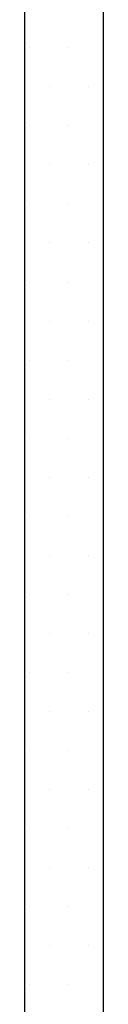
# Model space of a CAD drawing. Extents: x 0 to 7.6, y 0 to 9.85.
# Tile 8 of 11: x 5.9549 to 6.0181, y 6.9732 to 7.7613. Entities that reach past the tile are written whole.
import ezdxf

# ---------------------------------------------------------------- set-up
doc = ezdxf.new("R2010")
doc.units = 0
doc.header["$MEASUREMENT"] = 0
doc.layers.get('0').update_dxf_attribs({"color": 2, "linetype": 'CONTINUOUS'})
doc.layers.add('E-DETL', color=2, linetype='CONTINUOUS')

# ---------------------------------------------------------------- blocks, each defined once
blk = doc.blocks.new('*X3')
at = {"color": 0}
for p, q in [((5.6875, 6.9375), (5.6875, 6.9375)), ((5.71875, 6.9375), (5.71875, 6.9375)), ((5.703125, 6.90625), (5.703125, 6.90625)), ((5.734375, 6.90625), (5.734375, 6.90625)), ((5.6875, 6.875), (5.6875, 6.875)), ((5.71875, 6.875), (5.71875, 6.875)), ((5.703125, 6.84375), (5.703125, 6.84375)), ((5.734375, 6.84375), (5.734375, 6.84375)), ((5.6875, 6.8125), (5.6875, 6.8125)), ((5.71875, 6.8125), (5.71875, 6.8125)), ((5.703125, 6.78125), (5.703125, 6.78125)), ((5.734375, 6.78125), (5.734375, 6.78125)), ((5.6875, 6.75), (5.6875, 6.75)), ((5.71875, 6.75), (5.71875, 6.75)), ((5.703125, 6.71875), (5.703125, 6.71875)), ((5.734375, 6.71875), (5.734375, 6.71875)), ((5.6875, 6.6875), (5.6875, 6.6875)), ((5.71875, 6.6875), (5.71875, 6.6875)), ((5.703125, 6.65625), (5.703125, 6.65625)), ((5.734375, 6.65625), (5.734375, 6.65625)), ((5.6875, 6.625), (5.6875, 6.625)), ((5.71875, 6.625), (5.71875, 6.625)), ((5.703125, 6.59375), (5.703125, 6.59375)), ((5.734375, 6.59375), (5.734375, 6.59375)), ((5.6875, 6.5625), (5.6875, 6.5625)), ((5.71875, 6.5625), (5.71875, 6.5625)), ((5.703125, 6.53125), (5.703125, 6.53125)), ((5.734375, 6.53125), (5.734375, 6.53125)), ((5.6875, 6.5), (5.6875, 6.5)), ((5.71875, 6.5), (5.71875, 6.5)), ((5.703125, 6.46875), (5.703125, 6.46875)), ((5.734375, 6.46875), (5.734375, 6.46875)), ((5.6875, 6.4375), (5.6875, 6.4375)), ((5.71875, 6.4375), (5.71875, 6.4375)), ((5.703125, 6.40625), (5.703125, 6.40625)), ((5.734375, 6.40625), (5.734375, 6.40625)), ((5.6875, 6.375), (5.6875, 6.375)), ((5.71875, 6.375), (5.71875, 6.375)), ((5.703125, 6.34375), (5.703125, 6.34375)), ((5.734375, 6.34375), (5.734375, 6.34375)), ((5.6875, 6.3125), (5.6875, 6.3125)), ((5.71875, 6.3125), (5.71875, 6.3125)), ((5.703125, 6.28125), (5.703125, 6.28125)), ((5.734375, 6.28125), (5.734375, 6.28125)), ((5.6875, 6.25), (5.6875, 6.25)), ((5.71875, 6.25), (5.71875, 6.25)), ((5.703125, 6.21875), (5.703125, 6.21875)), ((5.734375, 6.21875), (5.734375, 6.21875)), ((5.6875, 6.1875), (5.6875, 6.1875)), ((5.71875, 6.1875), (5.71875, 6.1875))]:
    blk.add_line(p, q, dxfattribs=at)

msp = doc.modelspace()

# ---------------------------------------------------------------- linework, layer by layer
at = {"layer": 'E-DETL'}
for p, q in [((6.01808, 6.55983), (6.01808, 8.2558)), ((5.9549, 8.1038), (5.9549, 6.35728))]:
    msp.add_line(p, q, dxfattribs=at)

# ---------------------------------------------------------------- block references
at = {"layer": 'E-DETL', "xscale": 0.999998, "yscale": 0.999998, "zscale": 0.999998}
msp.add_blockref('*X3', (0.27161, 0.80138), dxfattribs=at)

doc.saveas('drawing.dxf')
